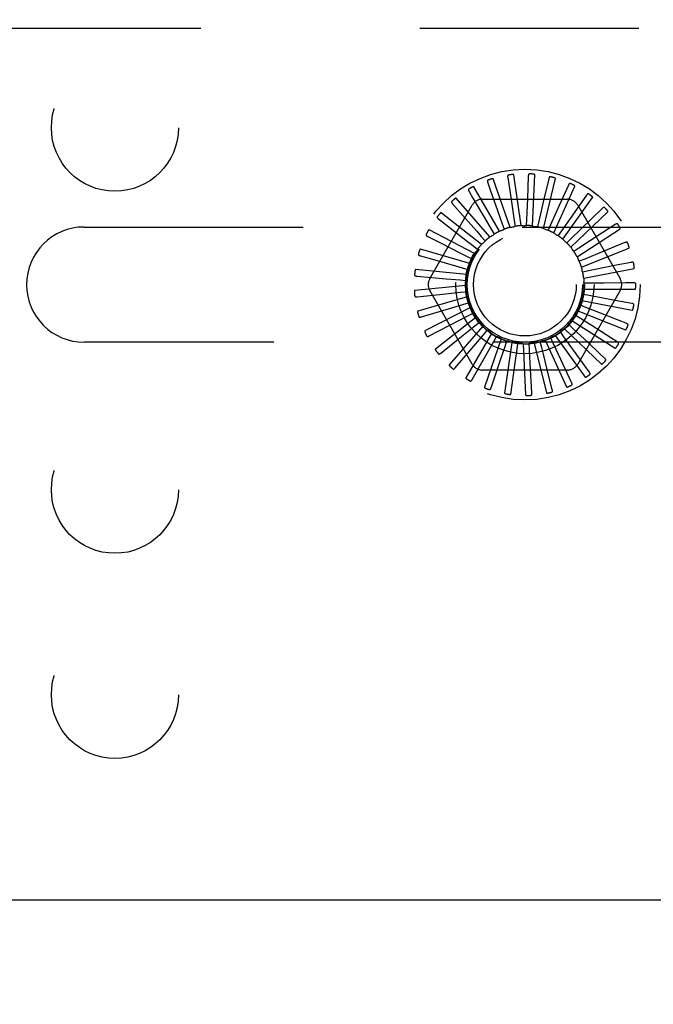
# Model space of a CAD drawing. Header units: inches. Extents: x 0 to 97.1, y 0 to 62.9.
# Tile 56 of 60: x 90.5 to 92, y 50.3 to 52.7. Entities that reach past the tile are written whole.
import ezdxf

# ---------------------------------------------------------------- set-up
doc = ezdxf.new("R2010")
doc.units = ezdxf.units.IN
doc.header["$LTSCALE"] = 5.342857
doc.header["$MEASUREMENT"] = 0
doc.linetypes.add('HIDDEN', pattern=[0.2, 0.1, -0.1])
doc.layers.get('0').update_dxf_attribs({"linetype": 'CONTINUOUS'})
doc.layers.add('DEFAULT_2', color=8, linetype='HIDDEN')
doc.layers.add('DIMENSIONS', color=7, linetype='CONTINUOUS')
doc.styles.get("Standard").update_dxf_attribs({"font": 'arial.ttf'})
doc.dimstyles.new('DIMSTYLE_1', dxfattribs={"dimtxt": 0.428571, "dimasz": 0.571429, "dimexe": 0.09, "dimexo": 0.07, "dimgap": 0.0375, "dimtad": 0, "dimtih": 1, "dimtoh": 1, "dimzin": 4, "dimdsep": 46, "dimtxsty": 'Standard', "dimblk": '_FILLED', "dimblk1": '_FILLED', "dimblk2": '_FILLED', "dimcen": 0.09, "dimadec": 3, "dimazin": 1, "dimtfac": 1, "dimtdec": 3, "dimtofl": 0, "dimtmove": 0, "dimatfit": 3, "dimldrblk": '_FILLED', "dimfxl": 0, "dimtolj": 1, "dimtzin": 4, "dimarcsym": 0})

# ---------------------------------------------------------------- blocks, each defined once
blk = doc.blocks.new('_FILLED')
at = {"color": 0, "linetype": 'ByBlock'}
blk.add_solid([(0, 0), (-1, 0.2), (-1, -0.2)], dxfattribs=at)
blk = doc.blocks.new('*D10')
at = {"layer": 'DIMENSIONS', "color": 2, "linetype": 'Continuous'}
for p, q in [((82.0902, 50.5994), (95.2337, 50.5994)), ((94.7194, 50.5994), (94.7194, 49.653)), ((94.7194, 47.8494), (94.7194, 48.7958)), ((93.9552, 47.8494), (95.2337, 47.8494))]:
    blk.add_line(p, q, dxfattribs=at)
at = {"layer": 'DIMENSIONS', "color": 2, "linetype": 'Continuous', "xscale": 0.5714285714, "yscale": 0.5714285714, "zscale": 0.5714285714}
for p, rotation in [((94.7194, 50.5994), 90), ((94.7194, 47.8494), 270)]:
    blk.add_blockref('_FILLED', p, dxfattribs=dict(at, rotation=rotation))
at = {"layer": 'DIMENSIONS', "color": 2, "linetype": 'Continuous', "insert": (94.7194, 49.4387), "char_height": 0.42857, "width": 1.164631, "attachment_point": 2, "line_spacing_factor": 0.9}
blk.add_mtext('2.75', dxfattribs=at)
blk = doc.blocks.new('*D11')
at = {"layer": 'DIMENSIONS', "color": 2, "linetype": 'Continuous'}
for p, q in [((94.0152, 53.8494), (95.2337, 53.8494)), ((94.7194, 53.8494), (94.7194, 52.653)), ((94.7194, 50.5994), (94.7194, 51.7958)), ((82.0902, 50.5994), (95.2337, 50.5994))]:
    blk.add_line(p, q, dxfattribs=at)
at = {"layer": 'DIMENSIONS', "color": 2, "linetype": 'Continuous', "xscale": 0.5714285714, "yscale": 0.5714285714, "zscale": 0.5714285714}
for p, rotation in [((94.7194, 53.8494), 90), ((94.7194, 50.5994), 270)]:
    blk.add_blockref('_FILLED', p, dxfattribs=dict(at, rotation=rotation))
at = {"layer": 'DIMENSIONS', "color": 2, "linetype": 'Continuous', "insert": (94.7194, 52.4387), "char_height": 0.42857, "width": 1.164631, "attachment_point": 2, "line_spacing_factor": 0.9}
blk.add_mtext('3.25', dxfattribs=at)

msp = doc.modelspace()

# ---------------------------------------------------------------- linework, layer by layer
at = {"layer": 'DEFAULT_2', "color": 8, "linetype": 'HIDDEN'}
for p, q in [((90.365219, 52.724393), (93.615219, 52.724393)), ((91.681068, 52.243354), (91.663283, 52.367051)), ((91.698473, 52.363857), (91.696263, 52.309306)), ((91.708478, 52.242484), (91.714425, 52.367311)), ((91.628219, 52.229641), (91.565735, 52.337867)), ((91.59959, 52.34798), (91.605784, 52.330494)), ((91.653989, 52.23902), (91.613116, 52.357116)), ((91.648273, 52.36064), (91.656427, 52.306656)), ((91.735229, 52.236443), (91.764691, 52.357889)), ((91.748374, 52.357516), (91.73588, 52.304368)), ((91.760352, 52.225448), (91.812266, 52.339123)), ((91.796173, 52.341845), (91.773847, 52.292023)), ((91.554182, 52.326336), (91.563573, 52.310338)), ((91.605784, 52.330494), (91.623651, 52.280017)), ((91.840142, 52.317412), (91.798737, 52.25839)), ((91.458076, 52.113976), (91.561518, 52.293143)), ((91.513691, 52.29649), (91.537956, 52.268889)), ((91.60469, 52.215553), (91.522853, 52.309998)), ((91.563573, 52.310338), (91.590671, 52.264154)), ((91.586777, 52.307726), (91.793661, 52.307726)), ((91.656427, 52.306656), (91.664097, 52.255734)), ((91.696263, 52.309306), (91.694157, 52.257852)), ((91.73588, 52.304368), (91.724074, 52.254244)), ((91.773847, 52.292023), (91.752768, 52.245038)), ((91.782941, 52.209897), (91.85543, 52.311694)), ((91.81892, 52.293143), (91.922362, 52.113976)), ((91.584252, 52.197268), (91.48602, 52.274518)), ((91.623651, 52.280017), (91.634982, 52.247965)), ((91.802178, 52.190352), (91.892622, 52.276591)), ((91.878693, 52.285099), (91.826867, 52.234979)), ((91.479581, 52.25952), (91.50863, 52.23701)), ((91.590671, 52.264154), (91.607862, 52.234826)), ((91.634982, 52.247965), (91.639719, 52.234516)), ((91.664097, 52.255734), (91.666204, 52.241631)), ((91.694157, 52.257852), (91.693557, 52.243606)), ((91.724074, 52.254244), (91.720789, 52.240368)), ((91.752768, 52.245038), (91.746916, 52.232035)), ((91.798737, 52.25839), (91.779201, 52.230569)), ((91.910433, 52.246074), (91.850057, 52.206668)), ((90.615219, 52.239893), (93.215219, 52.239893)), ((91.567644, 52.175444), (91.456568, 52.232708)), ((91.607862, 52.234826), (91.61506, 52.222517)), ((91.779201, 52.230569), (91.770994, 52.218908)), ((91.826867, 52.234979), (91.802419, 52.211358)), ((91.817369, 52.16752), (91.922499, 52.235084)), ((91.453083, 52.216763), (91.485868, 52.200157)), ((91.563426, 52.194516), (91.574683, 52.185763)), ((91.58372, 52.216793), (91.593117, 52.206068)), ((91.802419, 52.211358), (91.792153, 52.201462)), ((91.850057, 52.206668), (91.82158, 52.188101)), ((91.934213, 52.201748), (91.867471, 52.17448)), ((91.435156, 52.169764), (91.470491, 52.159662)), ((91.555467, 52.150873), (91.43556, 52.18608)), ((91.82158, 52.188101), (91.809627, 52.180326)), ((91.827964, 52.142226), (91.943981, 52.188672)), ((91.867471, 52.17448), (91.835995, 52.161637)), ((91.547715, 52.168801), (91.560425, 52.162337)), ((91.835995, 52.161637), (91.822786, 52.156265)), ((91.949174, 52.153722), (91.913138, 52.146509)), ((91.548159, 52.12444), (91.423756, 52.136319)), ((91.537155, 52.140578), (91.550859, 52.136636)), ((91.84514, 52.132924), (91.831153, 52.130149)), ((91.833581, 52.115383), (91.956292, 52.139034)), ((91.426447, 52.120221), (91.463056, 52.11699)), ((91.463056, 52.11699), (91.498265, 52.113874)), ((91.498265, 52.113874), (91.532127, 52.110866)), ((91.532127, 52.110866), (91.546329, 52.109589)), ((91.848686, 52.103), (91.834427, 52.102921)), ((91.882681, 52.103224), (91.848686, 52.103)), ((91.936226, 52.103599), (91.882681, 52.103224)), ((91.954776, 52.103733), (91.936226, 52.103599)), ((91.545986, 52.097103), (91.421583, 52.085224)), ((91.427273, 52.069925), (91.481583, 52.075502)), ((91.561518, 51.905643), (91.458076, 52.08481)), ((91.481583, 52.075502), (91.532812, 52.08074)), ((91.532812, 52.08074), (91.547, 52.082173)), ((91.922362, 52.08481), (91.81892, 51.905643)), ((91.846505, 52.072944), (91.832489, 52.075566)), ((91.834017, 52.087963), (91.958986, 52.087963)), ((91.549026, 52.069848), (91.429119, 52.03464)), ((91.489875, 52.036449), (91.539187, 52.051287)), ((91.539187, 52.051287), (91.552847, 52.05538)), ((91.829255, 52.060956), (91.951966, 52.037305)), ((91.879928, 52.066731), (91.846505, 52.072944)), ((91.932576, 52.056966), (91.879928, 52.066731)), ((91.950817, 52.053587), (91.932576, 52.056966)), ((91.437601, 52.020695), (91.489875, 52.036449)), ((91.557169, 52.043661), (91.446093, 51.986397)), ((91.551021, 52.023574), (91.563659, 52.030177)), ((91.56597, 52.027658), (91.56609, 52.027416)), ((91.819468, 52.035338), (91.935485, 51.988891)), ((91.838675, 52.043845), (91.825409, 52.049072)), ((91.870318, 52.031419), (91.838675, 52.043845)), ((91.920167, 52.011866), (91.870318, 52.031419)), ((91.570121, 52.019488), (91.471889, 51.942237)), ((91.505408, 51.999671), (91.551021, 52.023574)), ((91.567885, 51.9986), (91.579045, 52.007476)), ((91.807396, 51.992648), (91.797022, 52.002432)), ((91.80501, 52.012035), (91.91014, 51.944471)), ((91.82548, 52.016753), (91.813442, 52.024396)), ((91.854199, 51.998563), (91.82548, 52.016753)), ((91.937438, 52.005096), (91.920167, 52.011866)), ((91.45706, 51.974309), (91.505408, 51.999671)), ((91.587414, 51.998203), (91.505576, 51.903758)), ((91.52762, 51.966497), (91.567885, 51.9986)), ((91.608422, 51.980576), (91.545937, 51.87235)), ((91.555709, 51.938127), (91.589171, 51.97727)), ((91.589171, 51.97727), (91.598449, 51.988097)), ((91.785077, 51.972402), (91.776742, 51.983971)), ((91.786403, 51.991889), (91.876847, 51.905651)), ((91.844903, 51.957362), (91.807396, 51.992648)), ((91.899447, 51.96993), (91.854199, 51.998563)), ((93.215219, 51.958893), (90.615219, 51.958893)), ((91.484946, 51.932444), (91.52762, 51.966497)), ((91.58866, 51.915585), (91.614109, 51.960353)), ((91.632386, 51.967243), (91.591513, 51.849147)), ((91.614109, 51.960353), (91.621171, 51.972741)), ((91.658441, 51.958686), (91.640656, 51.834989)), ((91.641798, 51.948462), (91.646388, 51.961962)), ((91.671237, 51.942026), (91.673189, 51.956151)), ((91.685644, 51.955214), (91.69159, 51.830387)), ((91.701362, 51.941277), (91.700605, 51.955516)), ((91.713013, 51.956954), (91.742475, 51.835508)), ((91.731084, 51.946243), (91.727646, 51.960082)), ((91.739558, 51.963842), (91.791472, 51.850166)), ((91.759329, 51.956744), (91.753335, 51.969683)), ((91.764319, 51.975629), (91.836808, 51.873832)), ((91.815228, 51.930655), (91.785077, 51.972402)), ((91.871165, 51.932673), (91.844903, 51.957362)), ((91.915125, 51.960013), (91.899447, 51.96993)), ((91.520251, 51.896612), (91.555709, 51.938127)), ((91.630891, 51.916264), (91.641798, 51.948462)), ((91.666621, 51.908345), (91.671237, 51.942026)), ((91.703203, 51.907332), (91.701362, 51.941277)), ((91.847212, 51.886408), (91.815228, 51.930655)), ((91.884683, 51.919969), (91.871165, 51.932673)), ((91.561699, 51.86811), (91.58866, 51.915585)), ((91.607792, 51.847967), (91.630891, 51.916264)), ((91.656864, 51.836911), (91.666621, 51.908345)), ((91.707142, 51.835342), (91.703203, 51.907332)), ((91.793661, 51.89106), (91.586777, 51.89106)), ((91.804068, 51.860546), (91.788562, 51.893866)), ((91.756808, 51.843317), (91.747888, 51.878968))]:
    msp.add_line(p, q, dxfattribs=at)
for points in [[(91.65013, 52.366673), (91.649682, 52.36656), (91.649291, 52.366376), (91.648958, 52.366117), (91.648681, 52.365798), (91.648465, 52.365433), (91.648302, 52.365022), (91.648184, 52.364569), (91.648108, 52.36408), (91.648069, 52.36356), (91.648062, 52.363015), (91.648082, 52.362448), (91.648125, 52.361862), (91.648189, 52.361259), (91.648273, 52.36064)], [(91.663283, 52.367051), (91.663227, 52.367214), (91.663135, 52.367355), (91.663003, 52.367473), (91.662843, 52.367572), (91.662663, 52.367654), (91.662466, 52.367722), (91.662258, 52.367778), (91.662038, 52.367823), (91.661807, 52.36786), (91.661565, 52.367888), (91.661314, 52.36791), (91.661053, 52.367924), (91.660785, 52.367932), (91.660507, 52.367934), (91.66022, 52.36793), (91.659922, 52.36792), (91.659613, 52.367904), (91.659291, 52.36788), (91.658955, 52.367849), (91.658605, 52.36781)], [(91.701438, 52.36943), (91.700976, 52.369404), (91.700558, 52.369297), (91.700181, 52.369106), (91.699849, 52.368845), (91.699568, 52.368527), (91.69933, 52.368155), (91.699128, 52.367732), (91.698961, 52.367266), (91.698825, 52.366763), (91.698715, 52.366229), (91.698626, 52.365669), (91.698558, 52.365085), (91.698507, 52.364482), (91.698473, 52.363857)], [(91.714425, 52.367311), (91.7144, 52.367482), (91.714337, 52.367639), (91.714229, 52.36778), (91.714091, 52.367907), (91.71393, 52.368021), (91.713749, 52.368125), (91.713556, 52.368219), (91.713348, 52.368305), (91.713128, 52.368385), (91.712896, 52.368459), (91.712653, 52.368528), (91.7124, 52.368591), (91.712138, 52.36865), (91.711866, 52.368704), (91.711583, 52.368755), (91.711289, 52.368801), (91.710982, 52.368844), (91.710661, 52.368882), (91.710323, 52.368914), (91.709969, 52.368942)], [(91.752339, 52.362427), (91.751881, 52.362488), (91.75145, 52.362463), (91.751045, 52.362347), (91.75067, 52.362153), (91.750333, 52.361894), (91.750028, 52.361574), (91.749751, 52.361197), (91.749498, 52.360771), (91.749269, 52.360303), (91.74906, 52.359799), (91.748868, 52.359266), (91.74869, 52.358705), (91.748525, 52.358123), (91.748374, 52.357516)], [(91.565735, 52.337867), (91.565622, 52.337998), (91.565483, 52.338095), (91.565317, 52.338155), (91.565132, 52.338187), (91.564934, 52.338196), (91.564727, 52.338186), (91.564513, 52.338161), (91.564292, 52.338121), (91.564063, 52.338069), (91.563828, 52.338006), (91.563587, 52.337932), (91.56334, 52.337849), (91.563087, 52.337757), (91.562829, 52.337655), (91.562564, 52.337545), (91.562291, 52.337425), (91.56201, 52.337294), (91.56172, 52.337153), (91.56142, 52.336999), (91.56111, 52.336833)], [(91.600271, 52.354256), (91.599853, 52.35406), (91.599504, 52.353806), (91.599225, 52.353488), (91.599015, 52.353123), (91.598872, 52.352723), (91.598788, 52.352289), (91.598759, 52.351822), (91.598777, 52.351327), (91.598837, 52.350809), (91.598933, 52.350272), (91.59906, 52.34972), (91.599213, 52.349152), (91.59939, 52.348573), (91.59959, 52.34798)], [(91.613116, 52.357116), (91.613029, 52.357266), (91.612912, 52.357387), (91.61276, 52.357478), (91.612584, 52.357545), (91.612392, 52.357591), (91.612186, 52.35762), (91.611972, 52.357636), (91.611747, 52.357639), (91.611513, 52.357631), (91.61127, 52.357614), (91.611019, 52.357587), (91.610761, 52.357552), (91.610495, 52.357509), (91.610223, 52.357458), (91.609941, 52.3574), (91.609651, 52.357334), (91.609345, 52.357257), (91.609038, 52.357175), (91.608745, 52.35709), (91.608462, 52.357002)], [(91.764691, 52.357889), (91.7647, 52.358061), (91.764666, 52.358227), (91.764588, 52.358385), (91.764476, 52.358537), (91.76434, 52.35868), (91.764182, 52.358815), (91.76401, 52.358945), (91.763822, 52.359069), (91.763621, 52.359189), (91.763407, 52.359305), (91.763182, 52.359418), (91.762945, 52.359529), (91.762699, 52.359636), (91.762442, 52.359741), (91.762174, 52.359844), (91.761894, 52.359945), (91.761595, 52.360046), (91.761293, 52.360143), (91.761002, 52.36023), (91.760718, 52.360308)], [(91.800997, 52.345917), (91.800558, 52.346064), (91.80013, 52.346121), (91.79971, 52.346083), (91.799305, 52.345964), (91.798926, 52.345774), (91.798566, 52.345517), (91.798222, 52.345199), (91.797893, 52.344829), (91.79758, 52.344413), (91.797279, 52.343957), (91.796989, 52.34347), (91.796709, 52.342953), (91.796437, 52.342412), (91.796173, 52.341845)], [(91.812266, 52.339123), (91.812307, 52.339291), (91.812306, 52.33946), (91.812259, 52.339631), (91.812177, 52.3398), (91.81207, 52.339967), (91.811941, 52.34013), (91.811797, 52.340289), (91.811636, 52.340446), (91.811461, 52.340602), (91.811273, 52.340757), (91.811074, 52.340911), (91.810862, 52.341064), (91.810641, 52.341216), (91.810408, 52.341368), (91.810165, 52.34152), (91.809908, 52.341672), (91.809639, 52.341826), (91.809356, 52.34198), (91.809056, 52.342135), (91.808742, 52.342291)], [(91.553664, 52.332628), (91.55329, 52.332356), (91.552995, 52.33204), (91.552782, 52.331676), (91.552644, 52.331277), (91.552579, 52.330857), (91.55258, 52.330415), (91.552639, 52.329951), (91.55275, 52.329468), (91.552907, 52.328971), (91.553104, 52.328462), (91.553332, 52.327943), (91.553591, 52.327416), (91.553874, 52.32688), (91.554182, 52.326336)], [(91.84565, 52.320497), (91.845247, 52.320725), (91.844838, 52.320862), (91.844417, 52.320904), (91.843997, 52.320864), (91.843589, 52.320748), (91.843187, 52.320564), (91.842789, 52.320318), (91.842397, 52.320016), (91.84201, 52.319667), (91.841628, 52.319277), (91.841251, 52.318853), (91.840879, 52.318399), (91.840509, 52.317919), (91.840142, 52.317412)], [(91.85543, 52.311694), (91.855502, 52.311851), (91.855533, 52.312017), (91.855519, 52.312193), (91.855471, 52.312375), (91.855397, 52.312559), (91.855302, 52.312743), (91.85519, 52.312927), (91.855062, 52.313112), (91.85492, 52.313298), (91.854764, 52.313486), (91.854597, 52.313675), (91.854419, 52.313865), (91.85423, 52.314056), (91.85403, 52.314249), (91.85382, 52.314444), (91.853597, 52.314642), (91.853357, 52.314847), (91.853113, 52.315049), (91.852874, 52.315239), (91.852637, 52.315419)], [(91.511991, 52.302569), (91.511676, 52.302232), (91.511446, 52.301866), (91.511306, 52.301468), (91.511246, 52.30105), (91.511262, 52.300626), (91.511346, 52.300192), (91.511492, 52.299747), (91.511692, 52.299295), (91.511941, 52.298837), (91.51223, 52.298374), (91.512553, 52.297908), (91.512906, 52.297438), (91.513285, 52.296966), (91.513691, 52.29649)], [(91.522853, 52.309998), (91.522717, 52.310105), (91.522563, 52.310174), (91.522388, 52.310202), (91.5222, 52.310199), (91.522005, 52.310171), (91.521803, 52.310121), (91.521597, 52.310056), (91.521388, 52.309975), (91.521173, 52.309881), (91.520954, 52.309774), (91.520731, 52.309656), (91.520504, 52.309528), (91.520274, 52.309389), (91.52004, 52.309241), (91.5198, 52.309082), (91.519555, 52.308913), (91.519304, 52.308732), (91.519045, 52.308538), (91.518778, 52.308328), (91.518503, 52.308104)], [(91.48602, 52.274518), (91.485866, 52.274598), (91.485702, 52.274636), (91.485525, 52.274631), (91.485341, 52.274591), (91.485155, 52.274527), (91.484966, 52.27444), (91.484777, 52.274337), (91.484586, 52.274218), (91.484393, 52.274085), (91.484198, 52.273939), (91.484002, 52.273781), (91.483803, 52.273611), (91.483603, 52.273432), (91.483401, 52.273242), (91.483196, 52.273041), (91.482988, 52.272828), (91.482771, 52.272598), (91.482558, 52.272363), (91.482358, 52.272135), (91.482168, 52.271908)], [(91.537956, 52.268889), (91.572617, 52.229439), (91.58372, 52.216793)], [(91.884685, 52.287086), (91.884333, 52.287386), (91.883957, 52.287598), (91.883552, 52.287719), (91.883132, 52.287759), (91.882709, 52.287723), (91.882279, 52.287618), (91.881842, 52.287451), (91.8814, 52.287229), (91.880954, 52.28696), (91.880505, 52.286649), (91.880055, 52.286304), (91.879603, 52.285929), (91.879149, 52.285528), (91.878693, 52.285099)], [(91.892622, 52.276591), (91.892723, 52.276732), (91.892784, 52.276889), (91.892804, 52.277065), (91.892791, 52.277252), (91.892754, 52.277446), (91.892695, 52.277646), (91.89262, 52.277848), (91.892529, 52.278053), (91.892425, 52.278263), (91.892308, 52.278477), (91.89218, 52.278694), (91.89204, 52.278914), (91.891891, 52.279138), (91.891732, 52.279365), (91.891562, 52.279596), (91.891381, 52.279833), (91.891188, 52.280076), (91.890982, 52.280325), (91.890761, 52.28058), (91.890526, 52.280843)], [(91.476761, 52.265168), (91.476515, 52.264777), (91.476359, 52.264374), (91.476296, 52.263957), (91.476316, 52.263535), (91.476412, 52.263122), (91.476577, 52.262711), (91.476804, 52.262302), (91.477087, 52.261896), (91.477417, 52.261493), (91.477789, 52.261093), (91.478194, 52.260697), (91.47863, 52.260302), (91.479092, 52.25991), (91.479581, 52.25952)], [(91.666204, 52.241631), (91.6657, 52.241268), (91.665166, 52.240955), (91.664597, 52.240691), (91.664007, 52.240481), (91.66341, 52.240331), (91.6628, 52.240237)], [(91.681068, 52.243354), (91.683295, 52.243286), (91.685518, 52.243184), (91.687736, 52.243049), (91.68995, 52.242881)], [(91.693557, 52.243606), (91.692993, 52.243344), (91.69241, 52.243138), (91.691801, 52.242987), (91.691181, 52.242892), (91.690567, 52.242857), (91.68995, 52.242881)], [(91.708478, 52.242484), (91.710652, 52.241996), (91.712816, 52.241475), (91.714968, 52.240923), (91.71711, 52.240339)], [(91.916692, 52.246891), (91.916403, 52.247252), (91.916074, 52.247532), (91.915699, 52.247727), (91.915294, 52.247846), (91.914872, 52.24789), (91.91443, 52.247869), (91.913969, 52.247788), (91.913493, 52.247654), (91.913004, 52.247473), (91.912505, 52.247253), (91.911998, 52.247), (91.911483, 52.246716), (91.910961, 52.246409), (91.910433, 52.246074)], [(91.449245, 52.221775), (91.449078, 52.221344), (91.449, 52.22092), (91.449018, 52.220497), (91.449118, 52.220087), (91.44929, 52.2197), (91.44953, 52.219328), (91.44983, 52.218969), (91.450185, 52.218624), (91.450585, 52.21829), (91.451026, 52.217968), (91.451499, 52.217656), (91.452002, 52.217351), (91.452529, 52.217053), (91.453083, 52.216763)], [(91.456568, 52.232708), (91.456402, 52.232757), (91.456233, 52.232764), (91.456061, 52.232725), (91.455887, 52.232652), (91.455716, 52.232553), (91.455547, 52.232432), (91.455381, 52.232295), (91.455216, 52.232142), (91.455052, 52.231975), (91.454888, 52.231795), (91.454725, 52.231602), (91.454562, 52.231399), (91.4544, 52.231185), (91.454237, 52.23096), (91.454074, 52.230723), (91.45391, 52.230475), (91.453744, 52.230213), (91.453576, 52.229937), (91.453406, 52.229645), (91.453236, 52.229338)], [(91.50863, 52.23701), (91.550131, 52.204833), (91.563426, 52.194516)], [(91.60469, 52.215553), (91.6066, 52.2167), (91.608525, 52.217816), (91.610464, 52.218902), (91.612418, 52.219957)], [(91.61506, 52.222517), (91.614727, 52.221992), (91.614348, 52.221503), (91.613917, 52.221047), (91.613447, 52.220633), (91.612949, 52.220271), (91.612418, 52.219957)], [(91.628219, 52.229641), (91.630312, 52.230405), (91.632413, 52.231137), (91.634523, 52.231836), (91.636641, 52.232503)], [(91.639719, 52.234516), (91.639293, 52.234064), (91.638828, 52.233656), (91.638319, 52.233289), (91.637779, 52.232971), (91.637221, 52.23271), (91.636641, 52.232503)], [(91.653989, 52.23902), (91.656189, 52.239375), (91.65839, 52.239696), (91.660594, 52.239983), (91.6628, 52.240237)], [(91.720789, 52.240368), (91.720186, 52.240218), (91.719574, 52.240126), (91.718948, 52.240093), (91.718321, 52.240117), (91.717711, 52.240199), (91.717111, 52.240339)], [(91.735229, 52.236443), (91.737271, 52.235552), (91.739297, 52.234631), (91.741306, 52.233682), (91.743299, 52.232702)], [(91.746916, 52.232035), (91.746296, 52.232002), (91.745678, 52.232027), (91.745056, 52.232113), (91.744446, 52.232256), (91.743862, 52.232452), (91.743299, 52.232702)], [(91.760352, 52.225448), (91.762189, 52.224187), (91.764004, 52.2229), (91.765797, 52.221587), (91.767568, 52.220248)], [(91.770994, 52.218908), (91.770379, 52.218993), (91.769777, 52.219135), (91.769182, 52.219337), (91.76861, 52.219592), (91.768074, 52.219895), (91.767568, 52.220248)], [(91.922499, 52.235084), (91.922625, 52.235203), (91.922715, 52.235345), (91.922768, 52.235514), (91.922791, 52.235701), (91.922791, 52.235899), (91.922771, 52.236106), (91.922735, 52.236318), (91.922685, 52.236537), (91.922622, 52.236763), (91.922548, 52.236995), (91.922463, 52.237232), (91.922368, 52.237475), (91.922264, 52.237723), (91.92215, 52.237976), (91.922027, 52.238235), (91.921894, 52.238502), (91.921751, 52.238777), (91.921596, 52.23906), (91.921427, 52.239354), (91.921244, 52.239658)], [(91.485868, 52.200157), (91.532708, 52.176415), (91.547715, 52.168801)], [(91.584252, 52.197268), (91.585911, 52.198755), (91.58759, 52.200215), (91.589288, 52.201649), (91.591007, 52.203054)], [(91.593117, 52.206068), (91.592889, 52.20549), (91.592609, 52.204938), (91.592273, 52.204408), (91.59189, 52.203912), (91.591469, 52.203463), (91.591007, 52.203055)], [(91.782941, 52.209897), (91.784505, 52.208311), (91.786044, 52.206704), (91.787556, 52.205075), (91.789042, 52.203425)], [(91.792153, 52.201462), (91.791564, 52.201661), (91.791, 52.201915), (91.790455, 52.202225), (91.789942, 52.202584), (91.789472, 52.202983), (91.789043, 52.203425)], [(91.940513, 52.201366), (91.940298, 52.201775), (91.940027, 52.202111), (91.939697, 52.202374), (91.939322, 52.202567), (91.938916, 52.202691), (91.938478, 52.202754), (91.93801, 52.202761), (91.937517, 52.20272), (91.937003, 52.202635), (91.936471, 52.202513), (91.935925, 52.20236), (91.935365, 52.20218), (91.934795, 52.201976), (91.934213, 52.201748)], [(91.943981, 52.188672), (91.944127, 52.188766), (91.944243, 52.188888), (91.944326, 52.189044), (91.944384, 52.189223), (91.944422, 52.189417), (91.944441, 52.189624), (91.944446, 52.18984), (91.944439, 52.190064), (91.94442, 52.190298), (91.944391, 52.19054), (91.944352, 52.190789), (91.944305, 52.191045), (91.944249, 52.191308), (91.944186, 52.191578), (91.944114, 52.191856), (91.944034, 52.192143), (91.943943, 52.192446), (91.943846, 52.192748), (91.943748, 52.193035), (91.943647, 52.193313)], [(91.430439, 52.173959), (91.430356, 52.173504), (91.43036, 52.173072), (91.430458, 52.172661), (91.430633, 52.172278), (91.430876, 52.171929), (91.431181, 52.17161), (91.431545, 52.171314), (91.431958, 52.171042), (91.432414, 52.170791), (91.432908, 52.170558), (91.433431, 52.17034), (91.433983, 52.170137), (91.434557, 52.169944), (91.435156, 52.169764)], [(91.43556, 52.18608), (91.435388, 52.186097), (91.435221, 52.186072), (91.435059, 52.186001), (91.434903, 52.185896), (91.434753, 52.185767), (91.43461, 52.185616), (91.434473, 52.18545), (91.43434, 52.185269), (91.43421, 52.185074), (91.434084, 52.184865), (91.43396, 52.184646), (91.433839, 52.184415), (91.43372, 52.184174), (91.433603, 52.183922), (91.433487, 52.183659), (91.433373, 52.183384), (91.433257, 52.183091), (91.433147, 52.182793), (91.433046, 52.182506), (91.432953, 52.182224)], [(91.567644, 52.175444), (91.568991, 52.177219), (91.570363, 52.178971), (91.57176, 52.180699), (91.573182, 52.182405)], [(91.574683, 52.185763), (91.574569, 52.185152), (91.574399, 52.184558), (91.574169, 52.183974), (91.573886, 52.183415), (91.573558, 52.182894), (91.573182, 52.182405)], [(91.802178, 52.190352), (91.803413, 52.188501), (91.804619, 52.186632), (91.805796, 52.184746), (91.806945, 52.182843)], [(91.809627, 52.180326), (91.809087, 52.180633), (91.808581, 52.180989), (91.808105, 52.181397), (91.807668, 52.181847), (91.807283, 52.182328), (91.806945, 52.182843)], [(91.470491, 52.159662), (91.520978, 52.145214), (91.537155, 52.140578)], [(91.555467, 52.150873), (91.556454, 52.15287), (91.557469, 52.15485), (91.558514, 52.156812), (91.559587, 52.158755)], [(91.560425, 52.162337), (91.560429, 52.161716), (91.560374, 52.1611), (91.560259, 52.160483), (91.560087, 52.15988), (91.559864, 52.159306), (91.559587, 52.158756)], [(91.817369, 52.16752), (91.818232, 52.165466), (91.819063, 52.163402), (91.819862, 52.161328), (91.820628, 52.159245)], [(91.822786, 52.156265), (91.822314, 52.156669), (91.821884, 52.157114), (91.821494, 52.157605), (91.821151, 52.15813), (91.820863, 52.158674), (91.820628, 52.159244)], [(91.913138, 52.146509), (91.861644, 52.136217), (91.84514, 52.132924)], [(91.955289, 52.152154), (91.955155, 52.152597), (91.954953, 52.152978), (91.954678, 52.153299), (91.954346, 52.15356), (91.953971, 52.153758), (91.953553, 52.153902), (91.953095, 52.153998), (91.952602, 52.154051), (91.952082, 52.154065), (91.951536, 52.154046), (91.950971, 52.154), (91.950388, 52.153928), (91.949789, 52.153836), (91.949174, 52.153722)], [(91.421022, 52.123449), (91.421026, 52.122986), (91.421113, 52.122562), (91.421286, 52.122177), (91.421531, 52.121834), (91.421835, 52.121538), (91.422196, 52.121281), (91.422608, 52.12106), (91.423065, 52.120871), (91.423561, 52.120711), (91.42409, 52.120575), (91.424645, 52.120461), (91.425225, 52.120365), (91.425825, 52.120285), (91.426447, 52.120221)], [(91.423756, 52.136319), (91.423584, 52.136303), (91.423425, 52.136247), (91.423279, 52.136146), (91.423146, 52.136014), (91.423023, 52.135859), (91.422911, 52.135684), (91.422808, 52.135495), (91.422712, 52.135291), (91.422622, 52.135075), (91.422537, 52.134847), (91.422457, 52.134608), (91.422381, 52.134358), (91.42231, 52.134099), (91.422243, 52.13383), (91.422179, 52.13355), (91.422119, 52.133258), (91.422062, 52.132953), (91.422009, 52.132635), (91.42196, 52.132302), (91.421916, 52.131954)], [(91.548159, 52.12444), (91.54875, 52.126588), (91.549373, 52.128724), (91.550027, 52.130848), (91.550713, 52.13296)], [(91.550859, 52.136636), (91.55098, 52.136027), (91.551042, 52.135411), (91.551046, 52.134784), (91.550992, 52.134159), (91.550881, 52.133554), (91.550713, 52.13296)], [(91.827964, 52.142226), (91.828423, 52.140046), (91.828849, 52.137862), (91.829241, 52.135674), (91.829599, 52.133483)], [(91.831153, 52.130149), (91.830766, 52.130635), (91.830429, 52.131153), (91.830138, 52.13171), (91.8299, 52.132289), (91.829721, 52.132878), (91.829599, 52.133483)], [(91.956292, 52.139034), (91.956452, 52.139098), (91.956589, 52.139197), (91.956701, 52.139334), (91.956792, 52.139499), (91.956865, 52.139682), (91.956923, 52.139882), (91.956969, 52.140092), (91.957004, 52.140314), (91.95703, 52.140547), (91.957047, 52.14079), (91.957056, 52.141042), (91.957058, 52.141303), (91.957054, 52.141572), (91.957042, 52.141849), (91.957025, 52.142136), (91.957, 52.142433), (91.956969, 52.142741), (91.956931, 52.143062), (91.956883, 52.143395), (91.956828, 52.143742)], [(91.545986, 52.097103), (91.54616, 52.099324), (91.546367, 52.101539), (91.546608, 52.103749), (91.546881, 52.105952)], [(91.546329, 52.109589), (91.546563, 52.109013), (91.546741, 52.108421), (91.546863, 52.107805), (91.546928, 52.107182), (91.546934, 52.106566), (91.546881, 52.105952)], [(91.833581, 52.115383), (91.833619, 52.113156), (91.833624, 52.110931), (91.833594, 52.108709), (91.833532, 52.106489)], [(91.834427, 52.102921), (91.834139, 52.103472), (91.833906, 52.104045), (91.833726, 52.104646), (91.833602, 52.10526), (91.833538, 52.105872), (91.833532, 52.106489)], [(91.960484, 52.101036), (91.960436, 52.101496), (91.96031, 52.101909), (91.960101, 52.102276), (91.959824, 52.102595), (91.959493, 52.10286), (91.95911, 52.103081), (91.958678, 52.103262), (91.958205, 52.103407), (91.957696, 52.103519), (91.957157, 52.103604), (91.956593, 52.103665), (91.956007, 52.103705), (91.955402, 52.103728), (91.954776, 52.103733)], [(91.421583, 52.085224), (91.421418, 52.085175), (91.421273, 52.085091), (91.421149, 52.084965), (91.421043, 52.08481), (91.420952, 52.084635), (91.420875, 52.084442), (91.420809, 52.084237), (91.420753, 52.08402), (91.420705, 52.083791), (91.420665, 52.083552), (91.420632, 52.083302), (91.420605, 52.083043), (91.420584, 52.082776), (91.420569, 52.0825), (91.420559, 52.082214), (91.420555, 52.081917), (91.420557, 52.081603), (91.420564, 52.081286), (91.420578, 52.080975), (91.420597, 52.080668)], [(91.547, 52.082173), (91.547339, 52.081652), (91.547625, 52.081104), (91.547862, 52.080523), (91.548043, 52.079923), (91.548166, 52.07932), (91.54823, 52.078707)], [(91.549026, 52.069848), (91.548777, 52.072062), (91.548561, 52.074276), (91.548379, 52.076491), (91.54823, 52.078707)], [(91.832489, 52.075566), (91.83231, 52.076161), (91.832189, 52.076768), (91.832126, 52.077392), (91.832121, 52.078019), (91.832174, 52.078632), (91.832285, 52.079239)], [(91.834017, 52.087963), (91.833633, 52.085768), (91.833216, 52.083583), (91.832766, 52.081406), (91.832285, 52.079239)], [(91.958986, 52.087963), (91.959155, 52.087995), (91.959308, 52.088066), (91.959443, 52.088179), (91.959563, 52.088324), (91.95967, 52.088489), (91.959765, 52.088674), (91.95985, 52.088871), (91.959926, 52.089082), (91.959995, 52.089305), (91.960058, 52.089539), (91.960115, 52.089784), (91.960167, 52.090039), (91.960213, 52.090303), (91.960254, 52.090577), (91.960291, 52.090861), (91.960323, 52.091156), (91.960352, 52.09147), (91.960374, 52.091785), (91.96039, 52.09208), (91.960399, 52.092362)], [(91.421335, 52.072066), (91.421426, 52.071614), (91.421591, 52.071215), (91.421834, 52.070869), (91.42214, 52.070578), (91.422494, 52.070345), (91.422897, 52.070162), (91.423344, 52.070023), (91.423829, 52.069924), (91.424346, 52.06986), (91.42489, 52.069827), (91.425457, 52.06982), (91.426045, 52.069836), (91.42665, 52.06987), (91.427273, 52.069925)], [(91.552847, 52.05538), (91.553278, 52.054933), (91.553663, 52.054449), (91.554006, 52.053923), (91.554297, 52.053368), (91.554532, 52.052799), (91.554711, 52.052209)], [(91.557169, 52.043661), (91.556505, 52.045787), (91.555874, 52.047921), (91.555276, 52.050061), (91.554711, 52.052209)], [(91.825409, 52.049072), (91.825346, 52.04969), (91.825342, 52.050309), (91.825398, 52.050933), (91.825512, 52.05155), (91.825679, 52.052142), (91.825903, 52.052717)], [(91.829255, 52.060956), (91.828462, 52.058873), (91.82764, 52.056806), (91.826786, 52.054754), (91.825903, 52.052717)], [(91.955911, 52.049859), (91.955951, 52.050319), (91.955905, 52.050749), (91.955769, 52.051148), (91.955558, 52.051514), (91.955283, 52.051837), (91.954949, 52.052127), (91.954559, 52.052386), (91.954122, 52.052618), (91.953643, 52.052825), (91.95313, 52.053009), (91.952588, 52.053176), (91.95202, 52.053327), (91.95143, 52.053464), (91.950817, 52.053587)], [(91.429119, 52.03464), (91.428966, 52.034561), (91.428839, 52.034449), (91.428741, 52.034302), (91.428666, 52.034129), (91.42861, 52.03394), (91.428571, 52.033736), (91.428546, 52.033522), (91.428532, 52.033298), (91.428529, 52.033063), (91.428535, 52.03282), (91.428549, 52.032568), (91.428572, 52.032308), (91.428602, 52.032041), (91.42864, 52.031766), (91.428685, 52.031483), (91.428737, 52.031189), (91.428799, 52.03088), (91.428866, 52.03057), (91.428937, 52.030274), (91.429011, 52.029987)], [(91.563659, 52.030177), (91.564129, 52.029849), (91.564568, 52.029482), (91.564977, 52.029073), (91.56535, 52.02863), (91.56568, 52.028159), (91.56597, 52.027658)], [(91.570121, 52.019488), (91.569416, 52.020792), (91.568724, 52.022104), (91.568045, 52.023422), (91.56738, 52.024747), (91.566728, 52.026078), (91.56609, 52.027416)], [(91.813442, 52.024396), (91.813497, 52.025015), (91.813611, 52.025623), (91.813784, 52.026226), (91.814012, 52.02681), (91.814289, 52.02736), (91.814618, 52.027882)], [(91.819468, 52.035338), (91.818296, 52.033443), (91.817097, 52.031569), (91.81587, 52.029715), (91.814618, 52.027882)], [(91.951966, 52.037305), (91.952138, 52.037305), (91.952302, 52.037346), (91.952457, 52.037432), (91.952602, 52.037551), (91.952739, 52.037694), (91.952867, 52.037858), (91.952988, 52.038036), (91.953103, 52.038229), (91.953213, 52.038436), (91.953319, 52.038655), (91.953422, 52.038885), (91.953521, 52.039127), (91.953616, 52.039378), (91.953709, 52.03964), (91.953799, 52.039912), (91.953886, 52.040197), (91.953972, 52.040495), (91.954055, 52.040807), (91.954136, 52.041135), (91.954213, 52.04148)], [(91.431365, 52.021674), (91.431541, 52.021247), (91.431778, 52.020886), (91.432082, 52.020593), (91.432437, 52.020365), (91.43283, 52.020203), (91.43326, 52.020099), (91.433725, 52.020047), (91.43422, 52.020042), (91.434739, 52.020077), (91.435281, 52.020148), (91.435839, 52.020248), (91.436413, 52.020374), (91.437, 52.020523), (91.437601, 52.020695)], [(91.579045, 52.007476), (91.579612, 52.007222), (91.580149, 52.006916), (91.580662, 52.006554), (91.581139, 52.006148), (91.581569, 52.005707), (91.581954, 52.005226)], [(91.587414, 51.998203), (91.586007, 51.99993), (91.584628, 52.001676), (91.583278, 52.003441), (91.581954, 52.005226)], [(91.797022, 52.002432), (91.797196, 52.003033), (91.797422, 52.003609), (91.797702, 52.004161), (91.798032, 52.004685), (91.79841, 52.005174), (91.798836, 52.005632)], [(91.80501, 52.012035), (91.8035, 52.010396), (91.801968, 52.008783), (91.800413, 52.007195), (91.798836, 52.005632)], [(91.941735, 52.000471), (91.941861, 52.000916), (91.941898, 52.001346), (91.94184, 52.001765), (91.941702, 52.002163), (91.941493, 52.002533), (91.941219, 52.00288), (91.940886, 52.003209), (91.9405, 52.003519), (91.94007, 52.003813), (91.939601, 52.004092), (91.9391, 52.004358), (91.938571, 52.004613), (91.938017, 52.004859), (91.937438, 52.005096)], [(91.446093, 51.986397), (91.445956, 51.98629), (91.445853, 51.986156), (91.445785, 51.985993), (91.445744, 51.98581), (91.445725, 51.985613), (91.445725, 51.985405), (91.445741, 51.98519), (91.44577, 51.984967), (91.445811, 51.984737), (91.445863, 51.984499), (91.445925, 51.984254), (91.445996, 51.984003), (91.446076, 51.983747), (91.446165, 51.983484), (91.446263, 51.983214), (91.44637, 51.982936), (91.446487, 51.982649), (91.446614, 51.982352), (91.446754, 51.982045), (91.446905, 51.981728)], [(91.598449, 51.988097), (91.599054, 51.987955), (91.59964, 51.987756), (91.600212, 51.987498), (91.600757, 51.98719), (91.601262, 51.986837), (91.601732, 51.986438)], [(91.608422, 51.980576), (91.606713, 51.982006), (91.605029, 51.98346), (91.603368, 51.984937), (91.601732, 51.986438)], [(91.776742, 51.983971), (91.777023, 51.984525), (91.777355, 51.985048), (91.77774, 51.985543), (91.778168, 51.986), (91.77863, 51.986408), (91.779129, 51.98677)], [(91.786403, 51.991889), (91.78461, 51.990566), (91.7828, 51.989272), (91.780973, 51.988007), (91.779129, 51.98677)], [(91.935485, 51.988891), (91.935655, 51.988858), (91.935824, 51.988868), (91.935992, 51.988923), (91.936157, 51.989012), (91.936318, 51.989127), (91.936475, 51.989263), (91.936627, 51.989416), (91.936777, 51.989583), (91.936924, 51.989765), (91.93707, 51.98996), (91.937214, 51.990168), (91.937357, 51.990386), (91.937498, 51.990614), (91.937639, 51.990854), (91.937779, 51.991104), (91.937919, 51.991367), (91.938059, 51.991644), (91.9382, 51.991934), (91.938341, 51.992242), (91.938483, 51.992566)], [(91.450751, 51.97409), (91.451005, 51.973703), (91.451306, 51.973394), (91.45166, 51.973164), (91.452052, 51.973007), (91.452468, 51.972923), (91.45291, 51.972902), (91.453377, 51.972939), (91.453864, 51.973027), (91.454368, 51.973161), (91.454886, 51.973333), (91.455415, 51.973537), (91.455954, 51.97377), (91.456503, 51.974026), (91.45706, 51.974309)], [(91.621171, 51.972741), (91.621791, 51.972715), (91.622404, 51.972631), (91.623015, 51.972487), (91.623609, 51.972287), (91.624171, 51.972036), (91.624708, 51.971733)], [(91.632386, 51.967243), (91.630438, 51.968324), (91.628509, 51.969432), (91.626599, 51.970569), (91.624708, 51.971733)], [(91.646388, 51.961962), (91.647002, 51.962055), (91.64762, 51.962088), (91.648247, 51.962061), (91.648867, 51.961978), (91.649467, 51.961838), (91.650052, 51.961642)], [(91.658441, 51.958686), (91.656323, 51.959378), (91.654219, 51.960102), (91.652129, 51.960857), (91.650052, 51.961642)], [(91.673189, 51.956151), (91.673774, 51.956358), (91.674375, 51.956507), (91.674995, 51.9566), (91.675621, 51.956635), (91.676236, 51.956611), (91.676847, 51.95653)], [(91.685644, 51.955214), (91.683434, 51.955494), (91.681231, 51.955806), (91.679035, 51.956151), (91.676847, 51.95653)], [(91.700605, 51.955516), (91.701141, 51.95583), (91.701702, 51.956091), (91.702294, 51.956299), (91.702902, 51.956452), (91.70351, 51.956545), (91.704126, 51.956581)], [(91.713013, 51.956954), (91.71079, 51.95681), (91.708567, 51.9567), (91.706346, 51.956623), (91.704126, 51.956581)], [(91.727646, 51.960082), (91.728113, 51.960492), (91.728615, 51.960854), (91.729157, 51.96117), (91.729724, 51.961435), (91.730304, 51.961642), (91.730902, 51.961793)], [(91.739558, 51.963842), (91.737402, 51.96328), (91.735241, 51.962751), (91.733074, 51.962256), (91.730902, 51.961793)], [(91.753335, 51.969683), (91.753716, 51.970173), (91.75414, 51.970624), (91.754612, 51.971037), (91.755119, 51.971405), (91.755649, 51.971718), (91.756208, 51.971979)], [(91.764319, 51.975629), (91.762309, 51.974669), (91.760287, 51.973741), (91.758253, 51.972844), (91.756208, 51.971979)], [(91.788562, 51.893866), (91.76642, 51.941482), (91.759329, 51.956744)], [(91.918469, 51.95466), (91.918677, 51.955072), (91.918794, 51.955488), (91.918816, 51.955909), (91.918756, 51.956327), (91.918621, 51.95673), (91.918418, 51.957122), (91.918153, 51.957508), (91.917833, 51.957886), (91.917466, 51.958255), (91.917058, 51.958618), (91.916617, 51.958974), (91.916145, 51.959325), (91.915649, 51.959672), (91.915125, 51.960013)], [(91.471889, 51.942237), (91.471775, 51.942107), (91.471699, 51.941956), (91.471663, 51.941783), (91.471658, 51.941595), (91.471676, 51.941398), (91.471716, 51.941194), (91.471772, 51.940986), (91.471843, 51.940773), (91.471926, 51.940554), (91.472022, 51.94033), (91.47213, 51.940102), (91.472247, 51.939869), (91.472374, 51.939633), (91.472512, 51.939391), (91.472659, 51.939145), (91.472817, 51.938892), (91.472989, 51.938628), (91.473167, 51.938365), (91.473342, 51.938116), (91.473518, 51.937877)], [(91.478793, 51.931035), (91.479115, 51.930703), (91.479469, 51.930457), (91.47986, 51.930297), (91.480275, 51.930218), (91.480699, 51.930213), (91.481137, 51.930277), (91.481588, 51.930401), (91.482049, 51.93058), (91.482519, 51.930806), (91.482995, 51.931073), (91.483476, 51.931373), (91.483962, 51.931704), (91.484452, 51.93206), (91.484946, 51.932444)], [(91.747888, 51.878968), (91.735158, 51.929915), (91.731084, 51.946243)], [(91.91014, 51.944471), (91.910301, 51.944407), (91.910468, 51.944384), (91.910644, 51.944406), (91.910823, 51.944463), (91.911003, 51.944545), (91.911183, 51.944649), (91.911361, 51.94477), (91.911539, 51.944907), (91.911719, 51.945057), (91.911899, 51.945221), (91.91208, 51.945397), (91.912261, 51.945585), (91.912443, 51.945782), (91.912626, 51.945991), (91.912811, 51.94621), (91.912998, 51.946442), (91.913192, 51.946691), (91.913382, 51.946946), (91.913559, 51.947192), (91.913727, 51.947436)], [(91.876847, 51.905651), (91.876992, 51.905557), (91.877152, 51.905503), (91.877329, 51.905492), (91.877516, 51.905513), (91.877708, 51.90556), (91.877904, 51.905628), (91.878102, 51.905713), (91.878303, 51.905813), (91.878508, 51.905927), (91.878716, 51.906054), (91.878926, 51.906193), (91.87914, 51.906342), (91.879356, 51.906502), (91.879575, 51.906672), (91.879799, 51.906853), (91.880026, 51.907045), (91.88026, 51.907249), (91.880498, 51.907467), (91.880743, 51.907699), (91.880993, 51.907945)], [(91.886953, 51.914078), (91.887235, 51.914444), (91.887429, 51.91483), (91.887531, 51.91524), (91.887551, 51.915662), (91.887495, 51.916082), (91.88737, 51.916506), (91.887182, 51.916935), (91.886939, 51.917367), (91.886649, 51.917799), (91.886317, 51.918232), (91.885951, 51.918666), (91.885555, 51.9191), (91.885132, 51.919534), (91.884683, 51.919969)], [(91.505576, 51.903758), (91.50549, 51.903608), (91.505443, 51.903446), (91.50544, 51.903269), (91.505471, 51.903084), (91.505526, 51.902894), (91.505604, 51.902701), (91.505698, 51.902507), (91.505808, 51.902311), (91.505932, 51.902112), (91.506068, 51.901911), (91.506217, 51.901707), (91.506376, 51.9015), (91.506546, 51.901292), (91.506726, 51.901081), (91.506918, 51.900867), (91.50712, 51.900649), (91.507335, 51.900425), (91.507564, 51.900197), (91.507808, 51.899964), (91.508066, 51.899725)], [(91.514475, 51.894065), (91.514853, 51.8938), (91.515247, 51.893625), (91.515661, 51.893543), (91.516084, 51.893543), (91.516501, 51.893618), (91.516919, 51.893763), (91.517339, 51.893971), (91.517759, 51.894234), (91.518177, 51.894545), (91.518594, 51.894897), (91.519009, 51.895283), (91.519424, 51.8957), (91.519838, 51.896142), (91.520251, 51.896612)], [(91.848326, 51.880195), (91.848673, 51.880501), (91.848936, 51.880843), (91.849114, 51.881226), (91.849213, 51.881637), (91.849238, 51.88206), (91.849195, 51.882501), (91.849092, 51.882957), (91.848936, 51.883427), (91.848732, 51.883906), (91.848488, 51.884395), (91.848211, 51.884889), (91.847904, 51.88539), (91.847572, 51.885896), (91.847212, 51.886408)], [(91.545937, 51.87235), (91.54588, 51.872186), (91.545866, 51.872018), (91.545896, 51.871844), (91.545961, 51.871667), (91.546052, 51.871492), (91.546165, 51.871317), (91.546294, 51.871144), (91.546439, 51.870973), (91.546598, 51.870801), (91.54677, 51.870629), (91.546954, 51.870457), (91.54715, 51.870284), (91.547356, 51.870112), (91.547573, 51.869939), (91.547801, 51.869765), (91.548042, 51.869589), (91.548295, 51.86941), (91.548563, 51.869229), (91.548848, 51.869045), (91.549148, 51.868859)], [(91.55651, 51.864515), (91.556932, 51.864327), (91.557353, 51.86423), (91.557775, 51.864228), (91.55819, 51.864308), (91.558585, 51.864461), (91.558968, 51.864683), (91.55934, 51.864966), (91.559702, 51.865304), (91.560054, 51.865688), (91.560397, 51.866113), (91.560732, 51.86657), (91.56106, 51.867058), (91.561382, 51.867571), (91.561699, 51.86811)], [(91.803986, 51.854235), (91.804384, 51.854469), (91.804707, 51.854755), (91.804954, 51.855098), (91.805129, 51.855482), (91.805234, 51.855893), (91.805275, 51.856334), (91.805261, 51.856801), (91.805196, 51.857292), (91.805087, 51.857802), (91.804939, 51.858327), (91.804761, 51.858865), (91.804554, 51.859415), (91.804323, 51.859976), (91.804068, 51.860546)], [(91.836808, 51.873832), (91.836933, 51.873713), (91.83708, 51.873629), (91.837251, 51.873585), (91.837439, 51.873571), (91.837636, 51.87358), (91.837842, 51.87361), (91.838053, 51.873656), (91.838269, 51.873716), (91.838491, 51.87379), (91.83872, 51.873875), (91.838953, 51.873971), (91.839191, 51.874078), (91.839433, 51.874193), (91.839681, 51.874319), (91.839934, 51.874454), (91.840194, 51.8746), (91.840466, 51.874759), (91.840737, 51.874924), (91.840994, 51.875088), (91.841242, 51.875253)], [(91.591513, 51.849147), (91.591488, 51.848976), (91.591505, 51.848808), (91.591568, 51.848643), (91.591666, 51.848482), (91.591788, 51.848326), (91.591932, 51.848176), (91.592091, 51.848031), (91.592266, 51.84789), (91.592454, 51.847751), (91.592656, 51.847615), (91.59287, 51.847481), (91.593095, 51.847348), (91.59333, 51.847218), (91.593575, 51.847089), (91.593832, 51.846961), (91.594102, 51.846834), (91.59439, 51.846705), (91.594682, 51.84658), (91.594964, 51.846466), (91.595241, 51.84636)], [(91.603377, 51.843455), (91.603827, 51.84335), (91.604259, 51.843334), (91.604674, 51.843412), (91.605066, 51.843569), (91.605425, 51.843795), (91.605759, 51.844085), (91.606071, 51.844434), (91.606363, 51.844834), (91.606635, 51.845277), (91.606892, 51.845759), (91.607134, 51.846272), (91.607364, 51.846813), (91.607583, 51.847377), (91.607792, 51.847967)], [(91.640656, 51.834989), (91.640664, 51.834816), (91.640713, 51.834655), (91.640806, 51.834504), (91.640932, 51.834365), (91.641081, 51.834235), (91.641251, 51.834115), (91.641435, 51.834003), (91.641633, 51.833897), (91.641845, 51.833797), (91.642069, 51.833701), (91.642304, 51.83361), (91.64255, 51.833522), (91.642805, 51.833439), (91.643071, 51.833359), (91.643347, 51.833282), (91.643636, 51.833208), (91.643938, 51.833136), (91.644253, 51.833068), (91.644584, 51.833004), (91.64493, 51.832943)], [(91.653383, 51.831646), (91.653845, 51.831628), (91.654271, 51.831694), (91.654665, 51.831848), (91.655019, 51.832077), (91.655329, 51.832366), (91.655603, 51.832714), (91.655843, 51.833116), (91.656054, 51.833564), (91.656238, 51.834051), (91.656398, 51.834573), (91.656539, 51.835122), (91.656662, 51.835697), (91.656771, 51.836293), (91.656864, 51.836911)], [(91.704721, 51.829513), (91.705177, 51.829583), (91.705584, 51.829728), (91.70594, 51.829955), (91.706246, 51.830246), (91.706495, 51.830589), (91.706697, 51.830982), (91.706858, 51.831422), (91.70698, 51.831902), (91.707068, 51.832415), (91.707127, 51.832958), (91.707161, 51.833524), (91.707173, 51.834112), (91.707167, 51.834717), (91.707142, 51.835342)], [(91.742475, 51.835508), (91.742547, 51.835351), (91.742652, 51.835219), (91.742795, 51.835114), (91.742964, 51.835031), (91.74315, 51.834966), (91.743353, 51.834918), (91.743565, 51.834882), (91.743788, 51.834857), (91.744022, 51.834843), (91.744266, 51.834837), (91.744518, 51.83484), (91.744779, 51.83485), (91.745046, 51.834868), (91.745323, 51.834892), (91.745608, 51.834924), (91.745904, 51.834962), (91.74621, 51.835008), (91.746529, 51.835062), (91.746861, 51.835125), (91.747206, 51.835197)], [(91.755533, 51.837134), (91.755969, 51.837289), (91.75634, 51.837509), (91.756648, 51.837799), (91.756892, 51.838143), (91.757073, 51.838527), (91.757197, 51.838952), (91.757271, 51.839414), (91.7573, 51.839908), (91.757289, 51.840429), (91.757244, 51.840973), (91.757171, 51.841535), (91.757072, 51.842114), (91.756951, 51.842708), (91.756808, 51.843317)], [(91.791472, 51.850166), (91.791572, 51.850025), (91.7917, 51.849916), (91.79186, 51.84984), (91.792041, 51.84979), (91.792237, 51.849762), (91.792445, 51.849752), (91.79266, 51.849757), (91.792884, 51.849776), (91.793116, 51.849806), (91.793356, 51.849846), (91.793604, 51.849897), (91.793858, 51.849956), (91.794117, 51.850024), (91.794384, 51.850101), (91.794659, 51.850185), (91.794941, 51.850279), (91.795234, 51.850382), (91.795536, 51.850495), (91.795851, 51.85062), (91.796177, 51.850757)], [(91.69159, 51.830387), (91.691631, 51.830219), (91.691709, 51.83007), (91.691829, 51.82994), (91.69198, 51.829826), (91.692151, 51.829727), (91.69234, 51.829641), (91.692542, 51.829566), (91.692757, 51.8295), (91.692983, 51.829441), (91.693221, 51.82939), (91.69347, 51.829345), (91.693728, 51.829305), (91.693994, 51.829272), (91.69427, 51.829244), (91.694556, 51.82922), (91.694854, 51.829202), (91.695169, 51.829189), (91.695486, 51.829182), (91.695791, 51.82918), (91.696087, 51.829185)]]:
    msp.add_lwpolyline(points, dxfattribs=at)
for centre, radius in [((90.690219, 52.482093), 0.155), ((91.690219, 52.099393), 0.28125), ((91.690219, 52.099393), 0.1685), ((91.690219, 52.099393), 0.14525), ((91.690219, 52.099393), 0.1405), ((91.690219, 52.099393), 0.12525), ((90.690219, 51.599293), 0.155), ((90.690219, 51.099293), 0.155)]:
    msp.add_circle(centre, radius, dxfattribs=at)
for centre, radius, start, end in [((91.690219, 52.099393), 0.27027, 96.717386, 98.530218), ((91.690219, 52.099393), 0.27027, 85.809474, 87.620993), ((91.690219, 52.099393), 0.27027, 74.879826, 76.712086), ((91.690219, 52.099393), 0.27027, 107.607887, 109.439281), ((91.690219, 52.099393), 0.27027, 63.989761, 65.802861), ((91.690219, 52.099393), 0.27027, 118.535285, 120.348303), ((91.690219, 52.099393), 0.27027, 53.06246, 54.893799), ((91.690219, 52.099393), 0.27027, 129.445696, 131.25754), ((91.586777, 52.27856), 0.029167, 90, 150), ((91.793661, 52.27856), 0.029167, 30, 90), ((91.690219, 52.099393), 0.27027, 140.334615, 142.166451), ((91.690219, 52.099393), 0.27027, 42.172081, 43.984776), ((91.690219, 52.099393), 0.144251, 93.6371, 99.583347), ((91.690219, 52.099393), 0.144251, 82.728009, 88.674256), ((91.690219, 52.099393), 0.27027, 31.263694, 33.075539), ((90.615219, 52.099393), 0.1405, 90, 270), ((91.690219, 52.099393), 0.27027, 151.262711, 153.075659), ((91.690219, 52.099393), 0.144251, 115.455282, 121.401528), ((91.690219, 52.099393), 0.144251, 104.546191, 110.492437), ((91.690219, 52.099393), 0.144251, 71.818918, 77.765165), ((91.690219, 52.099393), 0.144251, 60.909827, 66.856074), ((91.690219, 52.099393), 0.144251, 50.000736, 55.946983), ((91.690219, 52.099393), 0.144251, 137.273463, 143.21971), ((91.690219, 52.099393), 0.144251, 126.364372, 132.310619), ((91.690219, 52.099393), 0.144251, 39.091645, 45.037892), ((91.690219, 52.099393), 0.27027, 20.334552, 22.166628), ((91.690219, 52.099393), 0.27027, 162.153276, 163.98476), ((91.690219, 52.099393), 0.144251, 148.182554, 154.128801), ((91.690219, 52.099393), 0.144251, 28.182554, 34.128801), ((91.690219, 52.099393), 0.144251, 159.091645, 165.037892), ((91.690219, 52.099393), 0.144251, 17.273463, 23.21971), ((91.690219, 52.099393), 0.27027, 9.44428, 11.25742), ((91.690219, 52.099393), 0.27027, 173.080423, 174.893519), ((91.690219, 52.099393), 0.144251, 170.000736, 175.946983), ((91.690219, 52.099393), 0.144251, 6.364372, 12.310619), ((91.483335, 52.099393), 0.029167, 150, 210), ((91.690219, 52.099393), 0.144251, 355.455282, 1.401528), ((91.897103, 52.099393), 0.029167, 330, 30), ((91.690219, 52.099393), 0.27027, 358.509346, 0.348348), ((91.690219, 52.099393), 0.27027, 183.972746, 185.803132), ((91.690219, 52.099393), 0.144251, 180.909827, 186.856074), ((91.690219, 52.099393), 0.144251, 344.546191, 350.492437), ((91.690219, 52.099393), 0.144251, 191.818918, 197.765165), ((91.690219, 52.099393), 0.27027, 347.62679, 349.439333), ((91.690219, 52.099393), 0.27027, 194.880292, 196.711913), ((91.690219, 52.099393), 0.144251, 202.728009, 208.674256), ((91.690219, 52.099393), 0.144251, 333.6371, 339.583347), ((91.690219, 52.099393), 0.144251, 213.6371, 219.583347), ((91.690219, 52.099393), 0.144251, 311.818918, 317.765165), ((91.690219, 52.099393), 0.144251, 322.728009, 328.674256), ((91.690219, 52.099393), 0.27027, 205.808058, 207.621099), ((91.690219, 52.099393), 0.144251, 224.546191, 230.492437), ((91.690219, 52.099393), 0.144251, 235.455282, 241.401528), ((91.690219, 52.099393), 0.144251, 300.909827, 306.856074), ((91.690219, 52.099393), 0.27027, 336.717895, 338.530087), ((91.690219, 52.099393), 0.144251, 246.364372, 252.310619), ((91.690219, 52.099393), 0.144251, 257.273463, 263.21971), ((91.690219, 52.099393), 0.144251, 268.182554, 274.128801), ((91.690219, 52.099393), 0.144251, 279.091645, 285.037892), ((91.690219, 52.099393), 0.144251, 290.000736, 295.946983), ((91.690219, 52.099393), 0.27027, 325.789265, 327.621167), ((91.690219, 52.099393), 0.27027, 216.698632, 218.530233), ((91.586777, 51.920226), 0.029167, 210, 270), ((91.793661, 51.920226), 0.029167, 270, 330), ((91.690219, 52.099393), 0.27027, 314.898839, 316.711979), ((91.690219, 52.099393), 0.27027, 227.626479, 229.439202), ((91.690219, 52.099393), 0.27027, 238.536238, 240.348441), ((91.690219, 52.099393), 0.27027, 303.971477, 305.802847), ((91.690219, 52.099393), 0.27027, 249.425912, 251.257378), ((91.690219, 52.099393), 0.27027, 282.172157, 283.984638), ((91.690219, 52.099393), 0.27027, 293.081511, 294.893888), ((91.690219, 52.099393), 0.27027, 260.353433, 262.16654), ((91.690219, 52.099393), 0.27027, 271.24396, 273.075702)]:
    msp.add_arc(centre, radius, start, end, dxfattribs=at)

# ---------------------------------------------------------------- dimensions: what is measured, and where the dimension line sits
at = {"layer": 'DIMENSIONS', "color": 2, "linetype": 'Continuous'}
for p1, angle, picture, middle in [((93.945219, 53.849393), 270, '*D11', (94.72047, 52.222005)), ((93.885219, 47.849393), 90, '*D10', (94.715688, 49.222002))]:
    dim = msp.add_linear_dim(base=(94.719433, 50.599393), p1=p1, p2=(82.020219, 50.599393), angle=angle, dimstyle='DIMSTYLE_1', dxfattribs=at)
    dim.commit()
    dim.dimension.update_dxf_attribs({"geometry": picture, "text_midpoint": middle, "dimtype": 160})

doc.saveas('drawing.dxf')
